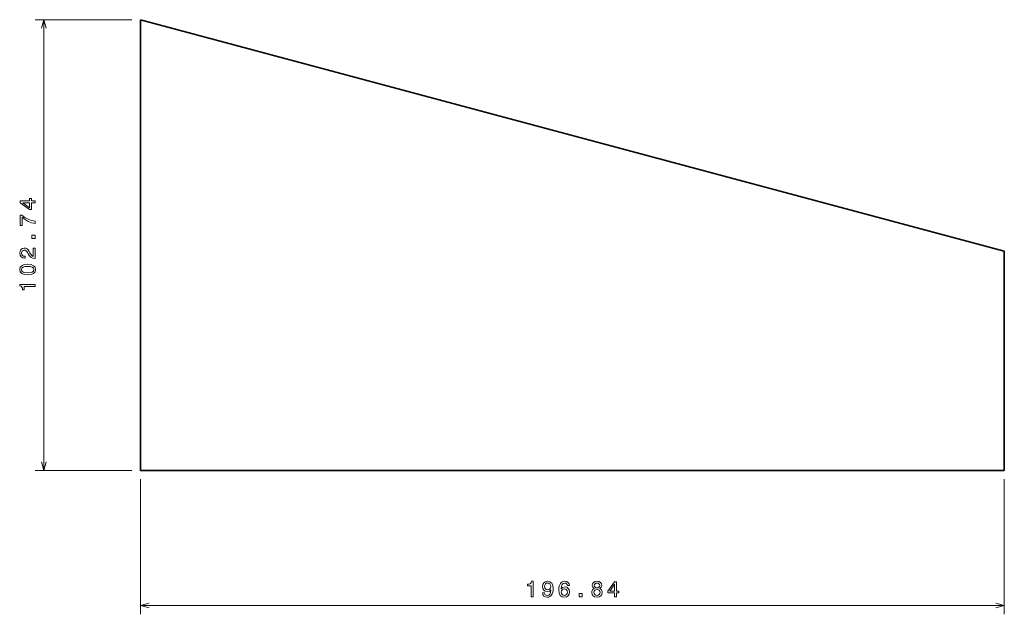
# Model space of a CAD drawing. Extents: x 14 to 238, y 39 to 174.
import ezdxf

# ---------------------------------------------------------------- set-up
doc = ezdxf.new("R2010")
doc.units = 0

msp = doc.modelspace()

# ---------------------------------------------------------------- linework, layer by layer
at = {"color": 7, "lineweight": 13}
for p, q in [((39.492249, 174.077484), (17.480576, 174.077484)), ((19.48056, 174.077484), (19.480576, 71.333206)), ((39.492249, 71.333206), (17.48056, 71.333206)), ((41.492249, 69.333199), (41.492249, 38.518204)), ((238.336639, 69.333206), (238.336639, 38.518204)), ((41.492249, 40.518204), (238.336639, 40.518196))]:
    msp.add_line(p, q, dxfattribs=at)
at = {"color": 7, "lineweight": 35}
for p, q in [((41.492249, 174.077484), (238.336639, 121.333191)), ((41.492249, 71.333199), (41.492249, 174.077484)), ((238.336639, 121.333191), (238.336639, 71.333206)), ((238.336639, 71.333206), (41.492249, 71.333199))]:
    msp.add_line(p, q, dxfattribs=at)
at = {"color": 7, "lineweight": 13}
for points in [[(19.998199, 172.145645), (19.48056, 174.077484), (18.962921, 172.145645)], [(18.962952, 73.265045), (19.480576, 71.333206), (19.998215, 73.26506)], [(43.424103, 41.035843), (41.492249, 40.518204), (43.424103, 40.000572)], [(236.404785, 40.000557), (238.336639, 40.518196), (236.404785, 41.035835)]]:
    msp.add_lwpolyline(points, dxfattribs=at)
for points in [[(17.480591, 132.322784), (17.480591, 132.776672), (16.613159, 132.776672), (16.613144, 133.275955), (16.209702, 133.275955), (16.209702, 132.776672), (14.056244, 132.776672), (14.056244, 132.317734), (16.169357, 130.784592), (16.613144, 130.784592), (16.613159, 132.322784)], [(16.209717, 131.208237), (14.641266, 132.322784), (16.209717, 132.322784)], [(17.480591, 127.608376), (17.480576, 128.117737), (16.648453, 128.284164), (15.871796, 128.576675), (15.150604, 128.990219), (14.474823, 129.529846), (14.056244, 129.529846), (14.056244, 127.129257), (14.515167, 127.129265), (14.515167, 129.0457), (15.195999, 128.490936), (15.907104, 128.072357), (16.663589, 127.779846)], [(17.480576, 124.225372), (17.480591, 124.921341), (16.729156, 124.921341), (16.729141, 124.225372)], [(17.480576, 119.606789), (17.480576, 122.012405), (17.04686, 122.012405), (17.04686, 120.111115), (16.80983, 120.217018), (16.613144, 120.398575), (16.255081, 120.958374), (16.10376, 121.255928), (15.886932, 121.588776), (15.63475, 121.825806), (15.337204, 121.961975), (14.999313, 122.012405), (14.575668, 121.926682), (14.242828, 121.689636), (14.031006, 121.32653), (13.955368, 120.857506), (14.041107, 120.37336), (14.278137, 120.005203), (14.656372, 119.768173), (15.15564, 119.687485), (15.226242, 119.687477), (15.226257, 120.146416), (15.185913, 120.146416), (14.842957, 120.191803), (14.59079, 120.327972), (14.429428, 120.54483), (14.373932, 120.832291), (14.424393, 121.124802), (14.550461, 121.34166), (14.747147, 121.482864), (14.994263, 121.533302), (15.226257, 121.498001), (15.422943, 121.402176), (15.594406, 121.240799), (15.745712, 121.01889), (15.907089, 120.721344), (16.219757, 120.227112), (16.552628, 119.87912), (16.956085, 119.672348), (17.465454, 119.606789)], [(15.770905, 115.885895), (16.562698, 115.961548), (17.127548, 116.198578), (17.47049, 116.57682), (17.581436, 117.101318), (17.47049, 117.620773), (17.127533, 117.999008), (16.562714, 118.230995), (15.770905, 118.311691), (14.984192, 118.230995), (14.671494, 118.135178), (14.414291, 117.999008), (14.07135, 117.620773), (13.955368, 117.101311), (14.07135, 116.57682), (14.419342, 116.198578), (14.984177, 115.96154)], [(15.77092, 116.370041), (15.160706, 116.410385), (14.721924, 116.536469), (14.464722, 116.763412), (14.373947, 117.101311), (14.464737, 117.434174), (14.721924, 117.661118), (15.16069, 117.787193), (15.770905, 117.827545), (16.3862, 117.787186), (16.824951, 117.661118), (17.082153, 117.434158), (17.167877, 117.101318), (17.082153, 116.763412), (16.824951, 116.536476), (16.3862, 116.410385)], [(17.48056, 113.274521), (17.48056, 113.733452), (13.955353, 113.733452), (13.955353, 113.390503), (14.263, 113.299728), (14.469757, 113.118187), (14.590805, 112.840805), (14.631134, 112.457512), (14.989212, 112.457512), (14.989212, 113.274513)], [(130.483612, 42.518204), (130.942535, 42.518204), (130.942551, 46.043427), (130.599609, 46.043419), (130.50882, 45.735779), (130.327286, 45.529015), (130.049896, 45.407974), (129.666595, 45.36763), (129.666595, 45.00956), (130.483612, 45.009552)], [(133.100037, 43.385635), (133.17569, 42.987236), (133.392548, 42.679588), (133.735474, 42.487953), (134.189377, 42.417343), (134.486923, 42.452644), (134.754211, 42.543427), (134.981155, 42.69976), (135.172791, 42.921669), (135.324097, 43.199051), (135.435059, 43.541985), (135.50061, 43.935349), (135.525833, 44.389252), (135.440094, 45.100334), (135.192978, 45.619797), (134.799606, 45.932472), (134.259979, 46.043427), (133.765747, 45.952652), (133.392548, 45.710571), (133.150482, 45.337372), (133.069778, 44.868355), (133.150467, 44.384201), (133.387497, 44.016052), (133.740524, 43.784058), (134.189377, 43.708405), (134.663437, 43.80423), (135.0215, 44.096741), (134.940826, 43.536942), (134.779434, 43.138527), (134.532318, 42.901489), (134.194427, 42.825844), (133.932159, 42.861145), (133.740509, 42.972099), (133.614441, 43.148613), (133.564011, 43.385635)], [(133.55896, 44.873398), (133.609406, 45.186081), (133.75061, 45.433189), (133.972504, 45.589531), (134.259979, 45.645012), (134.557526, 45.589531), (134.78447, 45.433197), (134.92569, 45.191116), (134.981171, 44.878433), (134.92569, 44.560715), (134.78447, 44.323692), (134.55249, 44.177429), (134.244858, 44.126999), (133.967468, 44.177429), (133.75061, 44.323685), (133.60939, 44.555679)], [(139.256805, 45.075134), (139.16098, 45.483635), (138.939087, 45.786224), (138.596146, 45.977859), (138.152344, 46.043434), (137.854797, 46.008125), (137.59758, 45.912308), (137.370636, 45.755959), (137.178986, 45.534058), (137.02771, 45.256699), (136.916748, 44.918793), (136.846146, 44.52037), (136.825958, 44.071533), (136.906677, 43.355385), (137.153778, 42.835938), (137.5522, 42.523254), (138.096863, 42.417351), (138.58606, 42.508133), (138.959259, 42.745171), (139.201324, 43.118362), (139.287064, 43.592422), (139.201324, 44.071533), (138.969345, 44.439682), (138.611267, 44.671677), (138.167465, 44.752365), (137.688354, 44.651497), (137.330292, 44.364044), (137.405945, 44.918793), (137.567322, 45.317215), (137.814438, 45.554237), (138.157379, 45.634926), (138.409546, 45.594582), (138.601181, 45.488678), (138.727264, 45.312164), (138.792831, 45.075134)], [(144.893127, 44.404388), (144.63591, 44.263184), (144.459412, 44.06649), (144.34845, 43.819374), (144.313141, 43.52182), (144.393829, 43.072968), (144.625824, 42.724998), (145.004059, 42.50309), (145.518478, 42.417358), (146.027832, 42.50309), (146.406067, 42.724998), (146.638077, 43.072968), (146.723816, 43.521828), (146.683472, 43.819382), (146.577545, 44.066483), (146.395996, 44.263176), (146.143829, 44.404396), (146.345566, 44.525421), (146.486771, 44.691841), (146.57251, 44.893578), (146.602753, 45.140694), (146.522064, 45.498764), (146.310257, 45.786224), (145.967316, 45.972839), (145.518463, 46.043442), (145.064575, 45.972832), (144.721649, 45.786224), (144.504791, 45.498772), (144.429138, 45.140694), (144.454346, 44.893578), (144.5401, 44.691849)], [(144.908234, 45.100357), (144.948578, 45.32225), (145.069611, 45.493721), (145.261261, 45.59964), (145.518478, 45.639977), (145.77063, 45.599632), (145.96228, 45.493729), (146.083313, 45.322258), (146.128708, 45.100349), (146.083313, 44.873405), (145.96228, 44.696899), (145.77063, 44.580902), (145.518463, 44.545593), (145.261261, 44.585953), (145.069626, 44.696899), (144.948578, 44.873398)], [(149.531876, 42.518219), (149.985764, 42.518219), (149.985748, 43.385658), (150.485046, 43.385651), (150.485046, 43.789116), (149.985764, 43.789108), (149.985764, 45.942574), (149.526825, 45.942574), (147.993698, 43.829468), (147.993683, 43.385651), (149.53186, 43.385658)], [(148.417328, 43.789124), (149.531891, 45.357559), (149.531876, 43.789124)], [(138.797882, 43.587372), (138.742401, 43.269661), (138.601181, 43.02758), (138.374237, 42.866203), (138.091827, 42.815765), (137.794281, 42.866203), (137.567322, 43.022537), (137.421066, 43.26461), (137.375687, 43.582336), (137.426102, 43.895012), (137.567322, 44.132057), (137.799316, 44.283348), (138.112, 44.338814), (138.384338, 44.28334), (138.601181, 44.137085), (138.742401, 43.900063)], [(141.434464, 42.518211), (142.130432, 42.518219), (142.130432, 43.269653), (141.434464, 43.269661)], [(144.797287, 43.531914), (144.842682, 43.799202), (144.988937, 44.000931), (145.215881, 44.132057), (145.518463, 44.177444), (145.816025, 44.132057), (146.042969, 44.000931), (146.189224, 43.799202), (146.239655, 43.531906), (146.189224, 43.244438), (146.042969, 43.027588), (145.816025, 42.886375), (145.518463, 42.840988), (145.215881, 42.886383), (144.988922, 43.027588), (144.842682, 43.244438)]]:
    msp.add_lwpolyline(points, close=True, dxfattribs=at)

doc.saveas('drawing.dxf')
